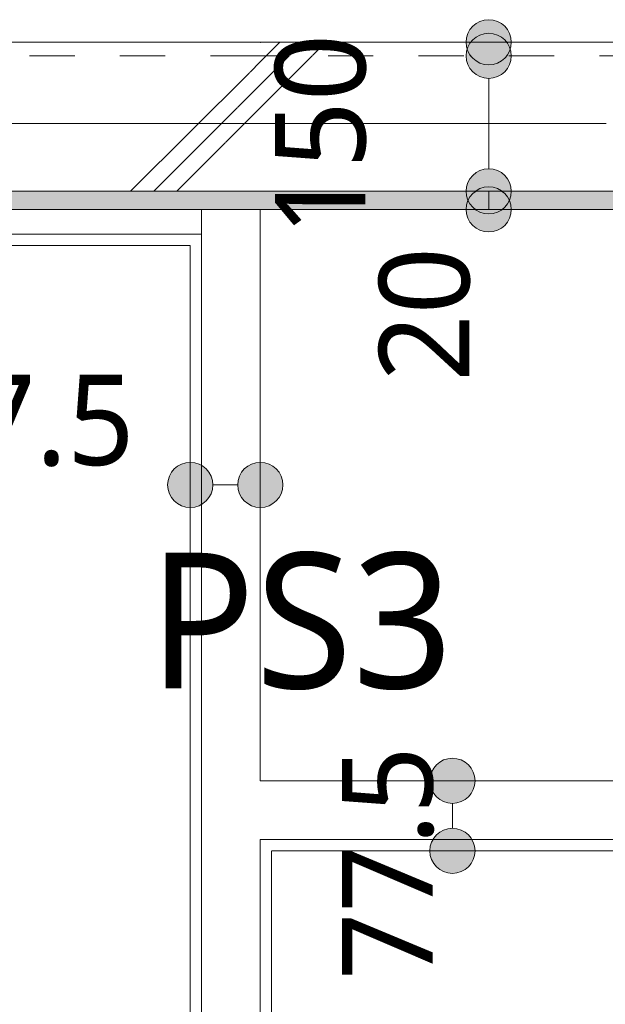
# Model space of a CAD drawing. Header units: millimetres. Extents: x 0 to 841, y 0 to 1188.
# Tile 92 of 98: x 651 to 664, y 1075 to 1097. Entities that reach past the tile are written whole.
import ezdxf
from ezdxf.xclip import XClip

# ---------------------------------------------------------------- set-up
doc = ezdxf.new("R2010")
doc.units = ezdxf.units.MM
doc.header["$MEASUREMENT"] = 0
doc.header["$XCLIPFRAME"] = 0
for name, pattern in [('Wipeout_Contour', [1000, 0, -1000]), ('通り芯', [19, 15, -2, 0, -2]), ('ＪＷ点線１', [2, 1, -1])]:
    doc.linetypes.add(name, pattern=pattern)
for name, color, linetype in [('EV.★', 7, 'Continuous'), ('壁-躯体', 7, 'Continuous'), ('壁-間仕切り', 7, 'Continuous'), ('寸法', 7, 'Continuous'), ('床', 7, 'Continuous')]:
    doc.layers.add(name, color=color, linetype=linetype)
for name, color, linetype, lineweight in [('壁-躯体_ペン_番号__141', 7, 'Continuous', 15), ('壁-間仕切り_ペン_番号__141', 7, 'Continuous', 15), ('室名.★_ペン_番号__46', 7, 'Continuous', 13), ('寸法_ペン_番号__45', 7, 'Continuous', 13), ('寸法_ペン_番号__46', 7, 'Continuous', 13), ('通り芯_ペン_番号__139', 8, 'Continuous', 5)]:
    doc.layers.add(name, color=color, linetype=linetype, lineweight=lineweight)
for name, color, linetype, lineweight, true_color in [('壁-躯体_ペン_番号__161', 251, 'Continuous', 5, 0x6a6a6a), ('壁-躯体_ペン_番号__169', 253, 'Continuous', 5, 0xaaaaaa), ('壁-躯体_ペン_番号__174', 253, 'Continuous', 5, 0xaaaaaa), ('壁-間仕切り_ペン_番号__161', 251, 'Continuous', 5, 0x6a6a6a), ('寸法_ペン_番号__85', 251, 'Continuous', 5, 0x6a6a6a), ('床_ペン_番号__89', 251, 'Continuous', 5, 0x6a6a6a)]:
    doc.layers.add(name, color=color, linetype=linetype, lineweight=lineweight, true_color=true_color)
doc.styles.add('GENERATED_STYLE_1', font='meiryo.ttc')
pattern_1 = [(45, (488.263, 926.959), (-12.7279, 12.7279), []), (45, (488.008, 927.213), (-12.7279, 12.7279), []), (45, (487.753, 927.468), (-12.7279, 12.7279), [])]

# ---------------------------------------------------------------- blocks, each defined once
blk = doc.blocks.new('*X66')
at = {"layer": '壁-躯体_ペン_番号__174', "linetype": 'Continuous', "lineweight": 5, "true_color": 0xaaaaaa}
blk.add_hatch(color=253, dxfattribs=at).paths.add_polyline_path([(638.663, 1093.116), (638.716, 1093.059), (655.338, 1093.059), (655.476, 1093.459), (638.663, 1093.459)])
blk = doc.blocks.new('*X68')
at = {"layer": '壁-躯体_ペン_番号__174', "linetype": 'Continuous', "lineweight": 5, "true_color": 0xaaaaaa}
blk.add_hatch(color=253, dxfattribs=at).paths.add_polyline_path([(656.613, 1093.059), (656.613, 1093.459), (655.476, 1093.459), (655.338, 1093.059)])
blk = doc.blocks.new('*X69')
at = {"layer": '壁-躯体_ペン_番号__174', "linetype": 'Continuous', "lineweight": 5, "true_color": 0xaaaaaa}
blk.add_hatch(color=253, dxfattribs=at).paths.add_polyline_path([(656.613, 1093.059), (665.113, 1093.059), (665.113, 1093.459), (656.613, 1093.459)])
blk = doc.blocks.new('図面_6_6', base_point=(598.263, 1001.922))
at = {"layer": '壁-間仕切り_ペン_番号__141', "color": 7, "linetype": 'Continuous', "lineweight": 15}
blk.add_point((656.613, 1096.759), dxfattribs=at)
at = {"color": 254, "linetype": 'Wipeout_Contour', "lineweight": 0, "ltscale": 22881.22973}
blk.add_wipeout([(488.263, 926.959), (582.263, 926.959), (724.263, 926.959), (724.263, 969.859), (709.263, 969.859), (709.263, 976.959), (724.263, 976.959), (724.263, 1021.959), (686.663, 1021.959), (686.663, 1062.859), (655.963, 1062.859), (655.963, 1094.959), (636.763, 1094.959), (636.763, 1078.959), (614.963, 1078.959), (614.963, 1061.059), (582.263, 1061.059), (582.263, 991.959), (488.263, 991.959)], dxfattribs=at).dxf.layer = '床'
at = {"layer": '床_ペン_番号__89', "color": 251, "linetype": 'Continuous', "lineweight": 5, "true_color": 0x6a6a6a, "flags": 128}
blk.add_lwpolyline([(488.263, 926.959), (582.263, 926.959), (724.263, 926.959), (724.263, 969.859), (709.263, 969.859), (709.263, 976.959), (724.263, 976.959), (724.263, 1021.959), (686.663, 1021.959), (686.663, 1062.859), (655.963, 1062.859), (655.963, 1094.959), (636.763, 1094.959), (636.763, 1078.959), (614.963, 1078.959), (614.963, 1061.059), (582.263, 1061.059), (582.263, 991.959), (488.263, 991.959)], close=True, dxfattribs=at)
at = {"layer": '寸法_ペン_番号__46', "color": 7, "linetype": 'Continuous', "lineweight": 13, "insert": (648.663, 1087.359), "char_height": 2, "width": 5.89974, "attachment_point": 7, "style": 'GENERATED_STYLE_1'}
blk.add_mtext('\\A1;{\\pql;\\fMeiryo|b0|i0|c128|p0;\\W1.000000;77.5}', dxfattribs=at)
at = {"color": 254, "linetype": 'Wipeout_Contour', "lineweight": 0, "ltscale": 5091.041515}
blk.add_wipeout([(656.613, 1096.759), (635.263, 1096.759), (635.543, 1096.459), (656.509, 1096.459)], dxfattribs=at).dxf.layer = '壁-躯体'
at = {"layer": '壁-躯体_ペン_番号__169', "linetype": 'Continuous', "lineweight": 5, "true_color": 0xaaaaaa}
h = blk.add_hatch(dxfattribs=at)
h.set_pattern_fill('コンクリート_構造2_0006', color=253, style=0, pattern_type=2)
h.set_pattern_definition(pattern_1)
h.paths.add_polyline_path([(656.613, 1096.759), (635.263, 1096.759), (635.543, 1096.459), (656.509, 1096.459)])
at = {"layer": '壁-躯体_ペン_番号__141', "color": 7, "linetype": 'Continuous', "lineweight": 15, "flags": 128}
blk.add_lwpolyline([(656.613, 1096.759), (635.263, 1096.759)], dxfattribs=at)
at = {"color": 254, "linetype": 'Wipeout_Contour', "lineweight": 0, "ltscale": 3823.972893}
blk.add_wipeout([(655.313, 1092.984), (655.338, 1093.059), (655.313, 1093.059)], dxfattribs=at).dxf.layer = '壁-間仕切り'
at = {"color": 254, "linetype": 'Wipeout_Contour', "lineweight": 0, "ltscale": 3822.052431}
blk.add_wipeout([(655.063, 1092.259), (655.149, 1092.509), (655.063, 1092.509)], dxfattribs=at).dxf.layer = '壁-間仕切り'
at = {"color": 254, "linetype": 'Wipeout_Contour', "lineweight": 0, "ltscale": 8914.238134}
blk.add_wipeout([(655.963, 1078.959), (655.963, 1062.859), (665.763, 1062.859), (724.263, 1062.859), (724.263, 1094.959), (665.763, 1094.959), (665.763, 1078.959)], dxfattribs=at).dxf.layer = '床'
at = {"layer": '床_ペン_番号__89', "color": 251, "linetype": 'Continuous', "lineweight": 5, "true_color": 0x6a6a6a, "flags": 128}
blk.add_lwpolyline([(655.963, 1078.959), (655.963, 1062.859), (665.763, 1062.859), (724.263, 1062.859), (724.263, 1094.959), (665.763, 1094.959), (665.763, 1078.959)], close=True, dxfattribs=at)
at = {"layer": '寸法_ペン_番号__46', "color": 7, "linetype": 'Continuous', "lineweight": 13, "insert": (661.266, 1089.246), "char_height": 2, "width": 3.31252, "attachment_point": 7, "rotation": 90, "style": 'GENERATED_STYLE_1'}
blk.add_mtext('\\A1;{\\pql;\\fMeiryo|b0|i0|c128|p0;\\W1.000000;20}', dxfattribs=at)
at = {"color": 254, "linetype": 'Wipeout_Contour', "lineweight": 0, "ltscale": 5095.077444}
blk.add_wipeout([(655.149, 1092.509), (655.063, 1092.259), (655.313, 1092.259), (655.313, 1092.509)], dxfattribs=at).dxf.layer = '壁-間仕切り'
at = {"layer": '壁-躯体_ペン_番号__161', "color": 251, "linetype": 'Continuous', "lineweight": 5, "true_color": 0x6a6a6a}
blk.add_line((655.149, 1092.509), (655.063, 1092.509), dxfattribs=at)
at = {"color": 254, "linetype": 'Wipeout_Contour', "lineweight": 0, "ltscale": 5073.371204}
blk.add_wipeout([(655.063, 1092.259), (655.063, 1079.759), (655.313, 1079.759), (655.313, 1092.259)], dxfattribs=at).dxf.layer = '壁-間仕切り'
at = {"layer": '壁-間仕切り_ペン_番号__141', "color": 7, "linetype": 'Continuous', "lineweight": 15, "flags": 128}
blk.add_lwpolyline([(655.063, 1092.259), (655.063, 1079.759)], dxfattribs=at)
at = {"color": 254, "linetype": 'Wipeout_Contour', "lineweight": 0, "ltscale": 6351.411166}
blk.add_wipeout([(655.338, 1093.059), (655.313, 1092.984), (655.313, 1079.759), (656.613, 1079.759), (656.613, 1093.059)], dxfattribs=at).dxf.layer = '壁-間仕切り'
at = {"layer": '寸法', "linetype": 'Continuous', "lineweight": 0, "true_color": 0x000000}
for points in [[(654.563, 1086.959), (654.601, 1086.767), (654.709, 1086.605), (654.871, 1086.497), (655.063, 1086.459), (655.254, 1086.497), (655.416, 1086.605), (655.525, 1086.767), (655.563, 1086.959), (655.525, 1087.15), (655.416, 1087.312), (655.254, 1087.421), (655.063, 1087.459), (654.871, 1087.421), (654.709, 1087.312), (654.601, 1087.15)], [(656.113, 1086.959), (656.151, 1086.767), (656.259, 1086.605), (656.421, 1086.497), (656.613, 1086.459), (656.804, 1086.497), (656.966, 1086.605), (657.075, 1086.767), (657.113, 1086.959), (657.075, 1087.15), (656.966, 1087.312), (656.804, 1087.421), (656.613, 1087.459), (656.421, 1087.421), (656.259, 1087.312), (656.151, 1087.15)]]:
    blk.add_hatch(color=18, dxfattribs=at).paths.add_polyline_path(points)
at = {"layer": '壁-躯体_ペン_番号__161', "color": 251, "linetype": 'Continuous', "lineweight": 5, "true_color": 0x6a6a6a}
for p, q in [((655.313, 1093.059), (655.313, 1092.984)), ((655.338, 1093.059), (655.313, 1093.059))]:
    blk.add_line(p, q, dxfattribs=at)
at = {"layer": '壁-間仕切り_ペン_番号__161', "color": 251, "linetype": 'Continuous', "lineweight": 5, "true_color": 0x6a6a6a}
for p, q in [((655.313, 1092.509), (655.313, 1092.984)), ((655.338, 1093.059), (656.613, 1093.059)), ((655.313, 1092.509), (655.149, 1092.509)), ((655.313, 1092.509), (655.313, 1079.759))]:
    blk.add_line(p, q, dxfattribs=at)
at = {"layer": '壁-間仕切り_ペン_番号__161', "color": 251, "linetype": 'Continuous', "lineweight": 5, "true_color": 0x6a6a6a, "flags": 128}
blk.add_lwpolyline([(656.613, 1080.409), (656.613, 1093.059)], dxfattribs=at)
at = {"layer": '寸法_ペン_番号__45', "color": 7, "linetype": 'Continuous', "lineweight": 13}
for centre in [(655.063, 1086.959), (656.613, 1086.959)]:
    blk.add_circle(centre, 0.5, dxfattribs=at)
at = {"layer": '寸法_ペン_番号__85', "color": 251, "linetype": 'Continuous', "lineweight": 5, "true_color": 0x6a6a6a}
blk.add_line((655.563, 1086.959), (656.113, 1086.959), dxfattribs=at)
at = {"color": 254, "linetype": 'Wipeout_Contour', "lineweight": 0, "ltscale": 5054.077777}
blk.add_wipeout([(656.863, 1079.109), (656.863, 1079.759), (656.613, 1079.759), (656.613, 1079.109)], dxfattribs=at).dxf.layer = '壁-間仕切り'
at = {"color": 254, "linetype": 'Wipeout_Contour', "lineweight": 0, "ltscale": 3821.560079}
blk.add_wipeout([(655.313, 1092.509), (655.313, 1092.984), (655.149, 1092.509)], dxfattribs=at).dxf.layer = '壁-躯体'
at = {"color": 254, "linetype": 'Wipeout_Contour', "lineweight": 0, "ltscale": 5023.128765}
blk.add_wipeout([(655.063, 1079.759), (655.063, 1062.859), (655.313, 1062.859), (655.313, 1079.759)], dxfattribs=at).dxf.layer = '壁-間仕切り'
at = {"color": 254, "linetype": 'Wipeout_Contour', "lineweight": 0, "ltscale": 5061.154442}
blk.add_wipeout([(656.863, 1078.859), (664.863, 1078.859), (664.903, 1079.109), (656.822, 1079.109)], dxfattribs=at).dxf.layer = '壁-間仕切り'
at = {"layer": '壁-間仕切り_ペン_番号__141', "color": 7, "linetype": 'Continuous', "lineweight": 15, "flags": 128}
for points in [[(655.063, 1079.759), (655.063, 1062.859)], [(656.863, 1078.859), (664.863, 1078.859)]]:
    blk.add_lwpolyline(points, dxfattribs=at)
at = {"color": 254, "linetype": 'Wipeout_Contour', "lineweight": 0, "ltscale": 5079.043593}
blk.add_wipeout([(639.463, 1092.259), (655.063, 1092.259), (655.063, 1092.509), (639.463, 1092.509)], dxfattribs=at).dxf.layer = '壁-躯体'
at = {"color": 254, "linetype": 'Wipeout_Contour', "lineweight": 0, "ltscale": 5063.799161}
blk.add_wipeout([(656.822, 1079.109), (664.903, 1079.109), (665.113, 1080.409), (656.613, 1080.409)], dxfattribs=at).dxf.layer = '壁-間仕切り'
at = {"layer": '寸法', "linetype": 'Continuous', "lineweight": 0, "true_color": 0x000000}
for points in [[(660.363, 1080.409), (660.401, 1080.217), (660.509, 1080.055), (660.671, 1079.947), (660.863, 1079.909), (661.054, 1079.947), (661.216, 1080.055), (661.325, 1080.217), (661.363, 1080.409), (661.325, 1080.6), (661.216, 1080.762), (661.054, 1080.871), (660.863, 1080.909), (660.671, 1080.871), (660.509, 1080.762), (660.401, 1080.6)], [(660.363, 1078.859), (660.401, 1078.667), (660.509, 1078.505), (660.671, 1078.397), (660.863, 1078.359), (661.054, 1078.397), (661.216, 1078.505), (661.325, 1078.667), (661.363, 1078.859), (661.325, 1079.05), (661.216, 1079.212), (661.054, 1079.321), (660.863, 1079.359), (660.671, 1079.321), (660.509, 1079.212), (660.401, 1079.05)]]:
    blk.add_hatch(color=18, dxfattribs=at).paths.add_polyline_path(points)
at = {"layer": '壁-躯体_ペン_番号__141', "color": 7, "linetype": 'Continuous', "lineweight": 15, "flags": 128}
blk.add_lwpolyline([(639.463, 1092.259), (655.063, 1092.259)], dxfattribs=at)
at = {"layer": '壁-間仕切り_ペン_番号__161', "color": 251, "linetype": 'Continuous', "lineweight": 5, "true_color": 0x6a6a6a}
for p, q in [((656.613, 1079.109), (656.863, 1079.109)), ((656.822, 1079.109), (664.903, 1079.109))]:
    blk.add_line(p, q, dxfattribs=at)
at = {"layer": '壁-間仕切り_ペン_番号__161', "color": 251, "linetype": 'Continuous', "lineweight": 5, "true_color": 0x6a6a6a, "flags": 128}
blk.add_lwpolyline([(665.113, 1080.409), (656.613, 1080.409)], dxfattribs=at)
at = {"layer": '寸法_ペン_番号__45', "color": 7, "linetype": 'Continuous', "lineweight": 13}
for centre in [(660.863, 1080.409), (660.863, 1078.859)]:
    blk.add_circle(centre, 0.5, dxfattribs=at)
at = {"layer": '寸法_ペン_番号__85', "color": 251, "linetype": 'Continuous', "lineweight": 5, "true_color": 0x6a6a6a}
blk.add_line((660.863, 1079.359), (660.863, 1079.909), dxfattribs=at)
at = {"layer": '寸法_ペン_番号__46', "color": 7, "linetype": 'Continuous', "lineweight": 13, "insert": (660.463, 1076.005), "char_height": 2, "width": 5.89974, "attachment_point": 7, "rotation": 90, "style": 'GENERATED_STYLE_1'}
blk.add_mtext('\\A1;{\\pql;\\fMeiryo|b0|i0|c128|p0;\\W1.000000;77.5}', dxfattribs=at)
at = {"color": 254, "linetype": 'Wipeout_Contour', "lineweight": 0, "ltscale": 7620.423855}
blk.add_wipeout([(639.213, 1092.527), (639.229, 1092.509), (655.149, 1092.509), (655.313, 1092.984), (655.313, 1093.059), (639.213, 1093.059)], dxfattribs=at).dxf.layer = '壁-躯体'
at = {"layer": '壁-躯体_ペン_番号__161', "color": 251, "linetype": 'Continuous', "lineweight": 5, "true_color": 0x6a6a6a}
for p in [(639.463, 1092.509), (655.149, 1092.509)]:
    blk.add_line(p, (655.063, 1092.509), dxfattribs=at)
at = {"layer": '壁-間仕切り_ペン_番号__161', "color": 251, "linetype": 'Continuous', "lineweight": 5, "true_color": 0x6a6a6a}
blk.add_line((655.313, 1092.509), (655.149, 1092.509), dxfattribs=at)
at = {"color": 254, "linetype": 'Wipeout_Contour', "lineweight": 0, "ltscale": 6347.589008}
blk.add_wipeout([(638.663, 1093.116), (638.716, 1093.059), (655.338, 1093.059), (655.476, 1093.459), (638.663, 1093.459)], dxfattribs=at).dxf.layer = '壁-躯体'
at = {"color": 254, "linetype": 'Wipeout_Contour', "lineweight": 0, "ltscale": 5052.540213}
blk.add_wipeout([(656.863, 1078.859), (656.863, 1079.109), (656.613, 1079.109), (656.613, 1078.859)], dxfattribs=at).dxf.layer = '壁-間仕切り'
at = {"layer": '壁-躯体_ペン_番号__161', "color": 251, "linetype": 'Continuous', "lineweight": 5, "true_color": 0x6a6a6a}
for p, q in [((639.213, 1093.059), (655.313, 1093.059)), ((655.313, 1093.059), (655.313, 1092.984)), ((655.338, 1093.059), (655.313, 1093.059))]:
    blk.add_line(p, q, dxfattribs=at)
at = {"layer": '壁-間仕切り_ペン_番号__161', "color": 251, "linetype": 'Continuous', "lineweight": 5, "true_color": 0x6a6a6a}
blk.add_line((655.313, 1092.509), (655.313, 1092.984), dxfattribs=at)
at = {"layer": 'EV.★', "color": 7, "linetype": 'Continuous', "lineweight": 5}
blk.add_blockref('*X66', (0, 0), dxfattribs=at)
at = {"color": 254, "linetype": 'Wipeout_Contour', "lineweight": 0, "ltscale": 5052.46729}
blk.add_wipeout([(656.613, 1079.109), (656.613, 1079.759), (655.313, 1079.759), (655.313, 1079.109)], dxfattribs=at).dxf.layer = '壁-間仕切り'
at = {"color": 254, "linetype": 'Wipeout_Contour', "lineweight": 0, "ltscale": 5024.829027}
blk.add_wipeout([(656.613, 1078.859), (656.613, 1062.859), (656.863, 1062.859), (656.863, 1078.859)], dxfattribs=at).dxf.layer = '壁-間仕切り'
at = {"layer": '壁-間仕切り_ペン_番号__141', "color": 7, "linetype": 'Continuous', "lineweight": 15, "flags": 128}
blk.add_lwpolyline([(656.863, 1062.859), (656.863, 1078.859)], dxfattribs=at)
at = {"color": 254, "linetype": 'Wipeout_Contour', "lineweight": 0, "ltscale": 6353.74699}
blk.add_wipeout([(638.263, 1093.544), (638.343, 1093.459), (655.476, 1093.459), (656.509, 1096.459), (638.263, 1096.459)], dxfattribs=at).dxf.layer = '壁-躯体'
at = {"color": 254, "linetype": 'Wipeout_Contour', "lineweight": 0, "ltscale": 5023.636269}
blk.add_wipeout([(655.313, 1079.109), (655.313, 1062.859), (656.613, 1062.859), (656.613, 1079.109)], dxfattribs=at).dxf.layer = '壁-間仕切り'
at = {"layer": '壁-躯体_ペン_番号__169', "linetype": 'Continuous', "lineweight": 5, "true_color": 0xaaaaaa}
h = blk.add_hatch(dxfattribs=at)
h.set_pattern_fill('コンクリート_構造2_0006', color=253, style=0, pattern_type=2)
h.set_pattern_definition(pattern_1)
h.paths.add_polyline_path([(638.263, 1093.544), (638.343, 1093.459), (655.476, 1093.459), (656.509, 1096.459), (638.263, 1096.459)])
at = {"layer": '壁-躯体_ペン_番号__141', "color": 7, "linetype": 'ＪＷ点線１', "lineweight": 15}
blk.add_line((656.509, 1096.459), (638.263, 1096.459), dxfattribs=at)
at = {"layer": '壁-躯体_ペン_番号__141', "color": 7, "linetype": 'Continuous', "lineweight": 15}
blk.add_line((638.663, 1093.459), (655.476, 1093.459), dxfattribs=at)
at = {"layer": '壁-間仕切り_ペン_番号__161', "color": 251, "linetype": 'Continuous', "lineweight": 5, "true_color": 0x6a6a6a}
for p, q in [((655.313, 1079.759), (655.313, 1079.109)), ((655.313, 1079.109), (655.313, 1062.859)), ((656.613, 1079.109), (656.863, 1079.109)), ((656.613, 1062.859), (656.613, 1079.109))]:
    blk.add_line(p, q, dxfattribs=at)
at = {"layer": '室名.★_ペン_番号__46', "color": 7, "linetype": 'Continuous', "lineweight": 13, "insert": (660.863, 1085.458), "char_height": 3, "attachment_point": 2, "style": 'GENERATED_STYLE_1'}
blk.add_mtext('\\A1;{\\pqc;\\pt0,920;\\fMeiryo|b0|i0|c128|p0;\\W1.000000;PS3\\fMeiryo|b0|i0|c128|p0;\\W1.000000;\\A1{\\H.66x;\\S^  ;}\\fMeiryo|b0|i0|c128|p0;\\W1.000000;\\fMeiryo|b0|i0|c128|p0;\\W1.000000;\\A1{\\H.66x;\\S^  ;}\\fMeiryo|b0|i0|c128|p0;\\W1.000000;\\fMeiryo|b0|i0|c128|p0;\\W1.000000;\\fMeiryo|b0|i0|c128|p0;\\W1.000000;\\fMeiryo|b0|i0|c128|p0;\\W1.000000;\\fMeiryo|b0|i0|c128|p0;\\W1.000000;\\fMeiryo|b0|i0|c128|p0;\\W1.000000;\\fMeiryo|b0|i0|c128|p0;\\W1.000000;\\A1{\\H.66x;\\S^  ;}\\fMeiryo|b0|i0|c128|p0;\\W1.000000;\\fMeiryo|b0|i0|c128|p0;\\W1.000000;\\A1{\\H.66x;\\S^  ;}\\fMeiryo|b0|i0|c128|p0;\\W1.000000;\\fMeiryo|b0|i0|c128|p0;\\W1.000000;\\fMeiryo|b0|i0|c128|p0;\\W1.000000;\\fMeiryo|b0|i0|c128|p0;\\W1.000000;\\fMeiryo|b0|i0|c128|p0;\\W1.000000;\\fMeiryo|b0|i0|c128|p0;\\W1.000000;\\fMeiryo|b0|i0|c128|p0;\\W1.000000;\\A1{\\H.66x;\\S^  ;}\\fMeiryo|b0|i0|c128|p0;\\W1.000000;\\fMeiryo|b0|i0|c128|p0;\\W1.000000;\\A1{\\H.66x;\\S^  ;}\\fMeiryo|b0|i0|c128|p0;\\W1.000000;\\fMeiryo|b0|i0|c128|p0;\\W1.000000;\\fMeiryo|b0|i0|c128|p0;\\W1.000000;\\fMeiryo|b0|i0|c128|p0;\\W1.000000;\\fMeiryo|b0|i0|c128|p0;\\W1.000000;\\fMeiryo|b0|i0|c128|p0;\\W1.000000;\\fMeiryo|b0|i0|c128|p0;\\W1.000000;\\A1{\\H.66x;\\S^  ;}\\fMeiryo|b0|i0|c128|p0;\\W1.000000;\\fMeiryo|b0|i0|c128|p0;\\W1.000000;\\A1{\\H.66x;\\S^  ;}\\fMeiryo|b0|i0|c128|p0;\\W1.000000;\\fMeiryo|b0|i0|c128|p0;\\W1.000000;\\fMeiryo|b0|i0|c128|p0;\\W1.000000;\\fMeiryo|b0|i0|c128|p0;\\W1.000000;\\fMeiryo|b0|i0|c128|p0;\\W1.000000;\\fMeiryo|b0|i0|c128|p0;\\W1.000000;\\fMeiryo|b0|i0|c128|p0;\\W1.000000;\\A1{\\H.66x;\\S^  ;}\\fMeiryo|b0|i0|c128|p0;\\W1.000000;\\fMeiryo|b0|i0|c128|p0;\\W1.000000;\\A1{\\H.66x;\\S^  ;}\\fMeiryo|b0|i0|c128|p0;\\W1.000000;\\fMeiryo|b0|i0|c128|p0;\\W1.000000;\\fMeiryo|b0|i0|c128|p0;\\W1.000000;\\fMeiryo|b0|i0|c128|p0;\\W1.000000;\\fMeiryo|b0|i0|c128|p0;\\W1.000000;\\fMeiryo|b0|i0|c128|p0;\\W1.000000;\\fMeiryo|b0|i0|c128|p0;\\W1.000000;\\fMeiryo|b0|i0|c128|p0;\\W1.000000;}', dxfattribs=at)
at = {"color": 254, "linetype": 'Wipeout_Contour', "lineweight": 0, "ltscale": 3833.609951}
blk.add_wipeout([(656.509, 1096.459), (656.613, 1096.459), (656.613, 1096.759)], dxfattribs=at).dxf.layer = '壁-躯体'
at = {"layer": '壁-躯体_ペン_番号__169', "linetype": 'Continuous', "lineweight": 5, "true_color": 0xaaaaaa}
h = blk.add_hatch(dxfattribs=at)
h.set_pattern_fill('コンクリート_構造2_0006', color=253, style=0, pattern_type=2)
h.set_pattern_definition(pattern_1)
h.paths.add_polyline_path([(656.509, 1096.459), (656.613, 1096.459), (656.613, 1096.759)])
at = {"color": 254, "linetype": 'Wipeout_Contour', "lineweight": 0, "ltscale": 5105.87051}
blk.add_wipeout([(656.613, 1093.459), (656.613, 1096.459), (656.509, 1096.459), (655.476, 1093.459)], dxfattribs=at).dxf.layer = '壁-躯体'
at = {"layer": '壁-躯体_ペン_番号__169', "linetype": 'Continuous', "lineweight": 5, "true_color": 0xaaaaaa}
h = blk.add_hatch(dxfattribs=at)
h.set_pattern_fill('コンクリート_構造2_0006', color=253, style=0, pattern_type=2)
h.set_pattern_definition(pattern_1)
h.paths.add_polyline_path([(656.613, 1093.459), (656.613, 1096.459), (656.509, 1096.459), (655.476, 1093.459)])
at = {"color": 254, "linetype": 'Wipeout_Contour', "lineweight": 0, "ltscale": 5121.408377}
blk.add_wipeout([(665.113, 1096.759), (656.613, 1096.759), (656.613, 1096.459), (665.113, 1096.459)], dxfattribs=at).dxf.layer = '壁-躯体'
at = {"color": 254, "linetype": 'Wipeout_Contour', "lineweight": 0, "ltscale": 5099.847981}
blk.add_wipeout([(656.613, 1093.059), (656.613, 1093.459), (655.476, 1093.459), (655.338, 1093.059)], dxfattribs=at).dxf.layer = '壁-躯体'
at = {"layer": '壁-躯体_ペン_番号__169', "linetype": 'Continuous', "lineweight": 5, "true_color": 0xaaaaaa}
h = blk.add_hatch(dxfattribs=at)
h.set_pattern_fill('コンクリート_構造2_0006', color=253, style=0, pattern_type=2)
h.set_pattern_definition(pattern_1)
h.paths.add_polyline_path([(665.113, 1096.759), (656.613, 1096.759), (656.613, 1096.459), (665.113, 1096.459)])
at = {"layer": '壁-躯体_ペン_番号__141', "color": 7, "linetype": 'Continuous', "lineweight": 15, "flags": 128}
blk.add_lwpolyline([(665.113, 1096.759), (656.613, 1096.759)], dxfattribs=at)
at = {"layer": '壁-間仕切り_ペン_番号__141', "color": 7, "linetype": 'Continuous', "lineweight": 15}
blk.add_point((656.613, 1096.759), dxfattribs=at)
at = {"layer": '寸法_ペン_番号__85', "color": 251, "linetype": 'Continuous', "lineweight": 5, "true_color": 0x6a6a6a}
blk.add_line((661.666, 1096.759), (661.666, 1096.758), dxfattribs=at)
at = {"layer": 'EV.★', "color": 7, "linetype": 'Continuous', "lineweight": 5}
blk.add_blockref('*X68', (0, 0), dxfattribs=at)
at = {"color": 254, "linetype": 'Wipeout_Contour', "lineweight": 0, "ltscale": 5109.936027}
blk.add_wipeout([(656.613, 1093.059), (665.113, 1093.059), (665.113, 1093.459), (656.613, 1093.459)], dxfattribs=at).dxf.layer = '壁-躯体'
at = {"layer": '壁-躯体_ペン_番号__161', "color": 251, "linetype": 'Continuous', "lineweight": 5, "true_color": 0x6a6a6a, "flags": 128}
blk.add_lwpolyline([(656.613, 1093.059), (665.113, 1093.059)], dxfattribs=at)
at = {"layer": '壁-間仕切り_ペン_番号__161', "color": 251, "linetype": 'Continuous', "lineweight": 5, "true_color": 0x6a6a6a}
blk.add_line((655.338, 1093.059), (656.613, 1093.059), dxfattribs=at)
at = {"layer": 'EV.★', "color": 7, "linetype": 'Continuous', "lineweight": 5}
blk.add_blockref('*X69', (0, 0), dxfattribs=at)
at = {"color": 254, "linetype": 'Wipeout_Contour', "lineweight": 0, "ltscale": 5115.756655}
blk.add_wipeout([(665.113, 1096.459), (656.613, 1096.459), (656.613, 1093.459), (665.113, 1093.459)], dxfattribs=at).dxf.layer = '壁-躯体'
at = {"layer": '壁-躯体_ペン_番号__169', "linetype": 'Continuous', "lineweight": 5, "true_color": 0xaaaaaa}
h = blk.add_hatch(dxfattribs=at)
h.set_pattern_fill('コンクリート_構造2_0006', color=253, style=0, pattern_type=2)
h.set_pattern_definition(pattern_1)
h.paths.add_polyline_path([(665.113, 1096.459), (656.613, 1096.459), (656.613, 1093.459), (665.113, 1093.459)])
at = {"layer": '寸法', "linetype": 'Continuous', "lineweight": 0, "true_color": 0x000000}
for points in [[(661.166, 1096.759), (661.205, 1096.567), (661.313, 1096.405), (661.475, 1096.297), (661.666, 1096.259), (661.858, 1096.297), (662.02, 1096.405), (662.128, 1096.567), (662.166, 1096.759), (662.128, 1096.95), (662.02, 1097.112), (661.858, 1097.221), (661.666, 1097.259), (661.475, 1097.221), (661.313, 1097.112), (661.205, 1096.95)], [(661.166, 1096.459), (661.205, 1096.267), (661.313, 1096.105), (661.475, 1095.997), (661.666, 1095.959), (661.858, 1095.997), (662.02, 1096.105), (662.128, 1096.267), (662.166, 1096.459), (662.128, 1096.65), (662.02, 1096.812), (661.858, 1096.921), (661.666, 1096.959), (661.475, 1096.921), (661.313, 1096.812), (661.205, 1096.65)], [(661.166, 1093.459), (661.205, 1093.267), (661.313, 1093.105), (661.475, 1092.997), (661.666, 1092.959), (661.858, 1092.997), (662.02, 1093.105), (662.128, 1093.267), (662.166, 1093.459), (662.128, 1093.65), (662.02, 1093.812), (661.858, 1093.921), (661.666, 1093.959), (661.475, 1093.921), (661.313, 1093.812), (661.205, 1093.65)], [(661.166, 1093.059), (661.205, 1092.867), (661.313, 1092.705), (661.475, 1092.597), (661.666, 1092.559), (661.858, 1092.597), (662.02, 1092.705), (662.128, 1092.867), (662.166, 1093.059), (662.128, 1093.25), (662.02, 1093.412), (661.858, 1093.521), (661.666, 1093.559), (661.475, 1093.521), (661.313, 1093.412), (661.205, 1093.25)]]:
    blk.add_hatch(color=18, dxfattribs=at).paths.add_polyline_path(points)
at = {"layer": '壁-躯体_ペン_番号__141', "color": 7, "linetype": 'ＪＷ点線１', "lineweight": 15}
blk.add_line((665.113, 1096.459), (656.613, 1096.459), dxfattribs=at)
at = {"layer": '壁-躯体_ペン_番号__141', "color": 7, "linetype": 'Continuous', "lineweight": 15}
blk.add_line((656.613, 1093.459), (665.113, 1093.459), dxfattribs=at)
at = {"layer": '壁-間仕切り_ペン_番号__141', "color": 7, "linetype": 'ＪＷ点線１', "lineweight": 15}
blk.add_line((656.613, 1096.459), (656.509, 1096.459), dxfattribs=at)
at = {"layer": '壁-間仕切り_ペン_番号__141', "color": 7, "linetype": 'Continuous', "lineweight": 15}
blk.add_line((655.476, 1093.459), (656.613, 1093.459), dxfattribs=at)
at = {"layer": '寸法_ペン_番号__45', "color": 7, "linetype": 'Continuous', "lineweight": 13}
for centre in [(661.666, 1096.759), (661.666, 1096.459), (661.666, 1093.459), (661.666, 1093.059)]:
    blk.add_circle(centre, 0.5, dxfattribs=at)
at = {"layer": '寸法_ペン_番号__85', "color": 251, "linetype": 'Continuous', "lineweight": 5, "true_color": 0x6a6a6a}
for p, q in [((661.666, 1095.959), (661.666, 1093.959)), ((661.666, 1093.459), (661.666, 1093.059))]:
    blk.add_line(p, q, dxfattribs=at)
at = {"layer": '通り芯_ペン_番号__139', "color": 8, "linetype": '通り芯', "lineweight": 5}
blk.add_line((458.263, 1094.959), (744.263, 1094.959), dxfattribs=at)
at = {"layer": '寸法_ペン_番号__46', "color": 7, "linetype": 'Continuous', "lineweight": 13, "insert": (658.966, 1092.474), "char_height": 2, "width": 4.96876, "attachment_point": 7, "rotation": 90, "style": 'GENERATED_STYLE_1'}
blk.add_mtext('\\A1;{\\pql;\\fMeiryo|b0|i0|c128|p0;\\W1.000000;150}', dxfattribs=at)

msp = doc.modelspace()

# ---------------------------------------------------------------- block references
at = {"color": 7, "linetype": 'Continuous', "lineweight": 5}
ref = msp.add_blockref('図面_6_6', (598.263, 1001.922), dxfattribs=at)
XClip(ref).set_block_clipping_path([(424.0552611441, 854.4891387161), (772.4698611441, 1149.3547809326)])

doc.saveas('drawing.dxf')
